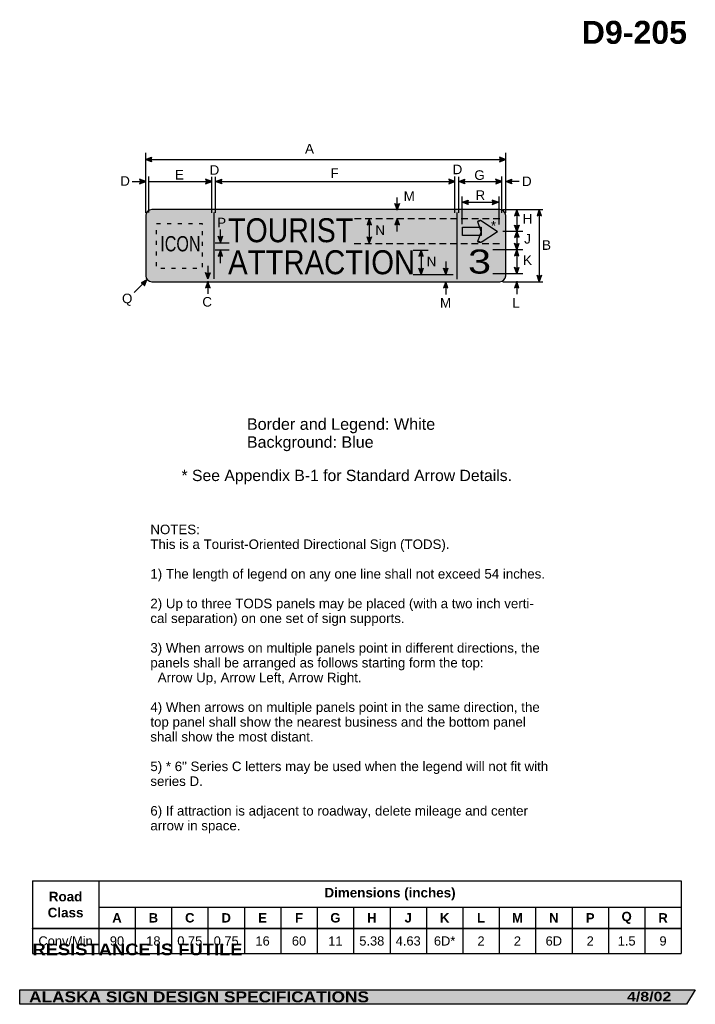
# Model space of a CAD drawing. Header units: feet. Extents: x 20 to 189, y 1 to 247.
import ezdxf
from ezdxf.enums import TextEntityAlignment as Align

# ---------------------------------------------------------------- set-up
doc = ezdxf.new("R2010")
doc.units = ezdxf.units.FT
doc.header["$MEASUREMENT"] = 0
doc.layers.add('Sign', color=7, linetype='Continuous')
doc.styles.add('ARIAL', font='arial.ttf')
doc.styles.add('ARIAL B', font='arialbd.ttf')
doc.styles.add('ARIAL BLACK B', font='ariblk.ttf')
doc.styles.add('ARIAL BLACK BI', font='ariblk.ttf')
doc.styles.add('FHWA SERIES C2000EX', font='txt')
doc.styles.add('FHWA SERIES D2000EX', font='txt')

# ---------------------------------------------------------------- blocks, each defined once
blk = doc.blocks.new('*T2')
at = {"color": 0, "linetype": 'ByBlock', "lineweight": -2, "transparency": 16777216}
for p, q in [((0, 0), (162.1954807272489, 0)), ((0, 0), (0, -18.17637452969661)), ((16.59548072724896, 0), (16.59548072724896, -11.8519054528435)), ((162.1954807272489, 0), (162.1954807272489, -18.17637452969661)), ((16.59548072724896, -6.601855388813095), (162.1954807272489, -6.601855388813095)), ((25.69548072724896, -6.601855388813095), (25.69548072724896, -11.8519054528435)), ((34.79548072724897, -6.601855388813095), (34.79548072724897, -11.8519054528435)), ((43.89548072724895, -6.601855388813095), (43.89548072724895, -11.8519054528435)), ((52.99548072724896, -6.601855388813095), (52.99548072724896, -11.8519054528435)), ((62.09548072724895, -6.601855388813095), (62.09548072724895, -11.8519054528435)), ((71.19548072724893, -6.601855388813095), (71.19548072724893, -11.8519054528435)), ((80.29548072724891, -6.601855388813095), (80.29548072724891, -11.8519054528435)), ((89.39548072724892, -6.601855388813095), (89.39548072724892, -11.8519054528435)), ((98.49548072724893, -6.601855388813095), (98.49548072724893, -11.8519054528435)), ((107.5954807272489, -6.601855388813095), (107.5954807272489, -11.8519054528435)), ((116.6954807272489, -6.601855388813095), (116.6954807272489, -11.8519054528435)), ((125.7954807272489, -6.601855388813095), (125.7954807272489, -11.8519054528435)), ((134.8954807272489, -6.601855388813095), (134.8954807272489, -11.8519054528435)), ((143.9954807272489, -6.601855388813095), (143.9954807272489, -11.8519054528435)), ((153.0954807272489, -6.601855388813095), (153.0954807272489, -11.8519054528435)), ((0, -11.8519054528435), (162.1954807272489, -11.8519054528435)), ((0, -11.8969054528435), (162.1954807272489, -11.8969054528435)), ((16.59548072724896, -11.8969054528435), (16.59548072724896, -18.17637452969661)), ((25.69548072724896, -11.8969054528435), (25.69548072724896, -18.17637452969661)), ((34.79548072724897, -11.8969054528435), (34.79548072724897, -18.17637452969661)), ((43.89548072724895, -11.8969054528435), (43.89548072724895, -18.17637452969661)), ((52.99548072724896, -11.8969054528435), (52.99548072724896, -18.17637452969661)), ((62.09548072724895, -11.8969054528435), (62.09548072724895, -18.17637452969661)), ((71.19548072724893, -11.8969054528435), (71.19548072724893, -18.17637452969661)), ((80.29548072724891, -11.8969054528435), (80.29548072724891, -18.17637452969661)), ((89.39548072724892, -11.8969054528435), (89.39548072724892, -18.17637452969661)), ((98.49548072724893, -11.8969054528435), (98.49548072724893, -18.17637452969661)), ((107.5954807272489, -11.8969054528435), (107.5954807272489, -18.17637452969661)), ((116.6954807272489, -11.8969054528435), (116.6954807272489, -18.17637452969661)), ((125.7954807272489, -11.8969054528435), (125.7954807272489, -18.17637452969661)), ((134.8954807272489, -11.8969054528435), (134.8954807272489, -18.17637452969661)), ((143.9954807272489, -11.8969054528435), (143.9954807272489, -18.17637452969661)), ((153.0954807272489, -11.8969054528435), (153.0954807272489, -18.17637452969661)), ((0, -18.17637452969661), (162.1954807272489, -18.17637452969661))]:
    blk.add_line(p, q, dxfattribs=at)
at = {"color": 18, "transparency": 16777216, "attachment_point": 5}
for s, insert, char_height, width, style in [('Road Class', (8.297740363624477, -5.937202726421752), 2.399999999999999, 16.47548072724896, 'ARIAL B'), ('Dimensions (inches)', (89.39548072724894, -3.300927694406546), 2.399999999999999, 145.4799999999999, 'ARIAL B'), ('A', (21.14548072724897, -9.238130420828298), 2.35, 8.98, 'ARIAL B'), ('B', (30.24548072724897, -9.238130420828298), 2.35, 8.98, 'ARIAL B'), ('C', (39.34548072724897, -9.238130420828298), 2.35, 8.98, 'ARIAL B'), ('D', (48.44548072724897, -9.238130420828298), 2.35, 8.98, 'ARIAL B'), ('E', (57.54548072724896, -9.238130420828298), 2.35, 8.98, 'ARIAL B'), ('F', (66.64548072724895, -9.238130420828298), 2.35, 8.98, 'ARIAL B'), ('G', (75.74548072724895, -9.238130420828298), 2.35, 8.98, 'ARIAL B'), ('H', (84.84548072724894, -9.238130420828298), 2.35, 8.98, 'ARIAL B'), ('J', (93.94548072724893, -9.238130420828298), 2.35, 8.98, 'ARIAL B'), ('K', (103.0454807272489, -9.238130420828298), 2.35, 8.98, 'ARIAL B'), ('L', (112.1454807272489, -9.238130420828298), 2.35, 8.98, 'ARIAL B'), ('M', (121.2454807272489, -9.238130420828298), 2.35, 8.98, 'ARIAL B'), ('N', (130.3454807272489, -9.238130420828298), 2.35, 8.98, 'ARIAL B'), ('P', (139.4454807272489, -9.238130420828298), 2.35, 8.98, 'ARIAL B'), ('Q', (148.5454807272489, -9.238130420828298), 2.35, 8.98, 'ARIAL B'), ('R', (157.6454807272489, -9.238130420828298), 2.35, 8.98, 'ARIAL B'), ('Conv/Min', (8.297740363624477, -15.02538999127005), 2.299999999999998, 16.47548072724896, 'ARIAL'), ('90', (21.14548072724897, -15.02538999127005), 2.299999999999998, 8.98, 'ARIAL'), ('18', (30.24548072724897, -15.02538999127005), 2.299999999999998, 8.98, 'ARIAL'), ('0.75', (39.34548072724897, -15.02538999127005), 2.299999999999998, 8.98, 'ARIAL'), ('0.75', (48.44548072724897, -15.02538999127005), 2.299999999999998, 8.98, 'ARIAL'), ('16', (57.54548072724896, -15.02538999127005), 2.299999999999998, 8.98, 'ARIAL'), ('60', (66.64548072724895, -15.02538999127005), 2.299999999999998, 8.98, 'ARIAL'), ('11', (75.74548072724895, -15.02538999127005), 2.299999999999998, 8.98, 'ARIAL'), ('5.38', (84.84548072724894, -15.02538999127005), 2.299999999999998, 8.98, 'ARIAL'), ('4.63', (93.94548072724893, -15.02538999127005), 2.299999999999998, 8.98, 'ARIAL'), ('6D*', (103.0454807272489, -15.02538999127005), 2.299999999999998, 8.98, 'ARIAL'), ('2', (112.1454807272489, -15.02538999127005), 2.299999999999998, 8.98, 'ARIAL'), ('2', (121.2454807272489, -15.02538999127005), 2.299999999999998, 8.98, 'ARIAL'), ('6D', (130.3454807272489, -15.02538999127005), 2.299999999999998, 8.98, 'ARIAL'), ('2', (139.4454807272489, -15.02538999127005), 2.299999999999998, 8.98, 'ARIAL'), ('1.5', (148.5454807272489, -15.02538999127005), 2.299999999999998, 8.98, 'ARIAL'), ('9', (157.6454807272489, -15.02538999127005), 2.299999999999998, 8.98, 'ARIAL')]:
    blk.add_mtext(s, dxfattribs=dict(at, insert=insert, char_height=char_height, width=width, style=style))

msp = doc.modelspace()

# ---------------------------------------------------------------- hatches: boundary and pattern name
h = msp.add_hatch(color=256)
h.dxf.hatch_style = 1
edge = h.paths.add_edge_path()
edge.add_line((52.62944305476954, 211.205004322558), (51.12215056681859, 211.7747655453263))
edge.add_line((51.12215056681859, 211.7747655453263), (52.64333525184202, 212.3375781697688))
edge.add_arc((53.46991518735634, 211.7610671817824), 1.007769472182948, 145.1055563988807, 213.4889293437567)
h = msp.add_hatch(color=256)
h.dxf.hatch_style = 1
edge = h.paths.add_edge_path()
edge.add_line((139.6148580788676, 211.205004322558), (141.1221505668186, 211.7747655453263))
edge.add_line((141.1221505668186, 211.7747655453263), (139.6009658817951, 212.3375781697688))
edge.add_arc((138.7743859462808, 211.7610671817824), 1.00776947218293, -33.488929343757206, 34.894443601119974, ccw=False)
h = msp.add_hatch(color=256)
h.dxf.hatch_style = 1
edge = h.paths.add_edge_path()
edge.add_line((49.65912879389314, 205.7313585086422), (51.16642128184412, 206.3011197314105))
edge.add_line((51.16642128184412, 206.3011197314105), (49.64523659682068, 206.863932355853))
edge.add_arc((48.81865666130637, 206.2874213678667), 1.00776947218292, -33.48892934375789, 34.89444360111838, ccw=False)
h = msp.add_hatch(color=256)
h.dxf.hatch_style = 1
edge = h.paths.add_edge_path()
edge.add_line((66.15912883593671, 205.7313585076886), (67.66642132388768, 206.3011197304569))
edge.add_line((67.66642132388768, 206.3011197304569), (66.14523663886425, 206.8639323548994))
edge.add_arc((65.31865670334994, 206.2874213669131), 1.007769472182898, -33.48892934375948, 34.8944436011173, ccw=False)
h = msp.add_hatch(color=256)
h.dxf.hatch_style = 1
edge = h.paths.add_edge_path()
edge.add_line((70.16850547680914, 205.7420876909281), (68.66121298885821, 206.3118489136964))
edge.add_line((68.66121298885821, 206.3118489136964), (70.18239767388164, 206.8746615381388))
edge.add_arc((71.00897760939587, 206.2981505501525), 1.00776947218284, 145.1055563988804, 213.4889293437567)
h = msp.add_hatch(color=256)
h.dxf.hatch_style = 1
edge = h.paths.add_edge_path()
edge.add_line((126.9221495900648, 205.7420876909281), (128.4294420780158, 206.3118489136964))
edge.add_line((128.4294420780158, 206.3118489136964), (126.9082573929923, 206.8746615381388))
edge.add_arc((126.0816774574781, 206.2981505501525), 1.00776947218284, -33.488929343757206, 34.894443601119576, ccw=False)
h = msp.add_hatch(color=256)
h.dxf.hatch_style = 1
edge = h.paths.add_edge_path()
edge.add_line((130.9315262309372, 205.7420876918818), (129.4242337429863, 206.3118489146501))
edge.add_line((129.4242337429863, 206.3118489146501), (130.9454184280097, 206.8746615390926))
edge.add_arc((131.7719983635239, 206.2981505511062), 1.007769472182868, 145.1055563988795, 213.4889293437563)
h = msp.add_hatch(color=256)
h.dxf.hatch_style = 1
edge = h.paths.add_edge_path()
edge.add_line((138.6591215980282, 205.7420876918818), (140.1664140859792, 206.3118489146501))
edge.add_line((140.1664140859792, 206.3118489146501), (138.6452294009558, 206.8746615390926))
edge.add_arc((137.8186494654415, 206.2981505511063), 1.007769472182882, -33.48892934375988, 34.894443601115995, ccw=False)
h = msp.add_hatch(color=256)
h.dxf.hatch_style = 1
edge = h.paths.add_edge_path()
edge.add_line((142.6684982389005, 205.7420876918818), (141.1612057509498, 206.3118489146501))
edge.add_line((141.1612057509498, 206.3118489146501), (142.6823904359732, 206.8746615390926))
edge.add_arc((143.5089703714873, 206.2981505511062), 1.00776947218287, 145.1055563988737, 213.4889293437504)
h = msp.add_hatch(color=256)
h.dxf.hatch_style = 1
edge = h.paths.add_edge_path()
edge.add_line((114.5940523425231, 200.7578605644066), (114.0257963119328, 199.2499999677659))
edge.add_line((114.0257963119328, 199.2499999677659), (113.4614651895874, 200.7706219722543))
edge.add_arc((114.0371506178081, 201.5977770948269), 1.007769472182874, 235.1627615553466, 303.5461345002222)
h = msp.add_hatch(color=256)
h.dxf.hatch_style = 1
edge = h.paths.add_edge_path()
edge.add_line((131.7935053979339, 200.5251815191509), (130.286212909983, 201.0949427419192))
edge.add_line((130.286212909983, 201.0949427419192), (131.8073975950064, 201.6577553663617))
edge.add_arc((132.6339775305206, 201.0812443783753), 1.007769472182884, 145.1055563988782, 213.4889293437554)
h = msp.add_hatch(color=256)
h.dxf.hatch_style = 1
edge = h.paths.add_edge_path()
edge.add_line((137.778920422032, 200.5251815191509), (139.286212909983, 201.0949427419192))
edge.add_line((139.286212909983, 201.0949427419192), (137.7650282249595, 201.6577553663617))
edge.add_arc((136.9384482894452, 201.0812443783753), 1.007769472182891, -33.48892934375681, 34.89444360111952, ccw=False)
at = {"true_color": 0xffffff}
h = msp.add_hatch(color=7, dxfattribs=at)
h.dxf.hatch_style = 1
edge = h.paths.add_edge_path()
edge.add_line((107.6409273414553, 195.4348476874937), (107.0726713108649, 196.9427082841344))
edge.add_line((107.0726713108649, 196.9427082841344), (106.5083401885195, 195.422086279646))
edge.add_arc((107.0840256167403, 194.5949311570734), 1.007769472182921, 56.453865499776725, 124.8372384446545, ccw=False)
h = msp.add_hatch(color=7, dxfattribs=at)
h.dxf.hatch_style = 1
edge = h.paths.add_edge_path()
edge.add_line((114.5940523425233, 195.4942226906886), (114.0257963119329, 197.0020832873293))
edge.add_line((114.0257963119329, 197.0020832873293), (113.4614651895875, 195.4814612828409))
edge.add_arc((114.0371506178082, 194.6543061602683), 1.007769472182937, 56.453865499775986, 124.8372384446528, ccw=False)
h = msp.add_hatch(color=256)
h.dxf.hatch_style = 1
edge = h.paths.add_edge_path()
edge.add_line((144.4924899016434, 197.7148476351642), (143.924233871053, 199.2227082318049))
edge.add_line((143.924233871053, 199.2227082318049), (143.3599027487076, 197.7020862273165))
edge.add_arc((143.9355881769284, 196.8749311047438), 1.00776947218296, 56.453865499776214, 124.83723844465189, ccw=False)
h = msp.add_hatch(color=256)
h.dxf.hatch_style = 1
edge = h.paths.add_edge_path()
edge.add_line((150.1279065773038, 197.7421393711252), (149.5596505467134, 199.2499999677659))
edge.add_line((149.5596505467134, 199.2499999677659), (148.995319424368, 197.7293779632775))
edge.add_arc((149.5710048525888, 196.9022228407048), 1.00776947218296, 56.453865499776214, 124.83723844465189, ccw=False)
h = msp.add_hatch(color=256)
h.dxf.hatch_style = 1
edge = h.paths.add_edge_path()
edge.add_line((144.4924899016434, 195.3972355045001), (143.924233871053, 193.8893749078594))
edge.add_line((143.924233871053, 193.8893749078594), (143.3599027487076, 195.4099969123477))
edge.add_arc((143.9355881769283, 196.2371520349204), 1.007769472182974, 235.1627615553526, 303.5461345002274)
h = msp.add_hatch(color=7, dxfattribs=at)
h.dxf.hatch_style = 1
edge = h.paths.add_edge_path()
edge.add_line((70.40139605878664, 192.616193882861), (69.83314002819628, 191.1083332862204))
edge.add_line((69.83314002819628, 191.1083332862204), (69.2688089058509, 192.6289552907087))
edge.add_arc((69.84449433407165, 193.4561104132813), 1.007769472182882, 235.1627615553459, 303.5461345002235)
h = msp.add_hatch(color=7, dxfattribs=at)
h.dxf.hatch_style = 1
edge = h.paths.add_edge_path()
edge.add_line((107.6409273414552, 192.450568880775), (107.0726713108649, 190.9427082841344))
edge.add_line((107.0726713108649, 190.9427082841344), (106.5083401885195, 192.4633302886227))
edge.add_arc((107.0840256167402, 193.2904854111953), 1.007769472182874, 235.1627615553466, 303.5461345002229)
h = msp.add_hatch(color=256)
h.dxf.hatch_style = 1
edge = h.paths.add_edge_path()
edge.add_line((144.4924899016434, 192.3348476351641), (143.924233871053, 193.8427082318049))
edge.add_line((143.924233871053, 193.8427082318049), (143.3599027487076, 192.3220862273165))
edge.add_arc((143.9355881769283, 191.4949311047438), 1.007769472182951, 56.45386549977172, 124.83723844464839, ccw=False)
h = msp.add_hatch(color=256)
h.dxf.hatch_style = 1
edge = h.paths.add_edge_path()
edge.add_line((144.4781799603, 190.834735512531), (143.9099239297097, 189.3268749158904))
edge.add_line((143.9099239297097, 189.3268749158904), (143.3455928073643, 190.8474969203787))
edge.add_arc((143.921278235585, 191.6746520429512), 1.007769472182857, 235.162761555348, 303.5461345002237)
h = msp.add_hatch(color=7, dxfattribs=at)
h.dxf.hatch_style = 1
edge = h.paths.add_edge_path()
edge.add_line((70.40139605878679, 187.6025560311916), (69.8331400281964, 189.1104166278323))
edge.add_line((69.8331400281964, 189.1104166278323), (69.26880890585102, 187.5897946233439))
edge.add_arc((69.84449433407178, 186.7626395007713), 1.007769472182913, 56.453865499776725, 124.8372384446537, ccw=False)
h = msp.add_hatch(color=7, dxfattribs=at)
h.dxf.hatch_style = 1
edge = h.paths.add_edge_path()
edge.add_line((120.5575680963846, 187.6002643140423), (119.9893120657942, 189.108124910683))
edge.add_line((119.9893120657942, 189.108124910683), (119.4249809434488, 187.5875029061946))
edge.add_arc((120.0006663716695, 186.7603477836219), 1.007769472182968, 56.45386549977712, 124.8372384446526, ccw=False)
h = msp.add_hatch(color=256)
h.dxf.hatch_style = 1
edge = h.paths.add_edge_path()
edge.add_line((144.4781799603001, 187.7460976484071), (143.9099239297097, 189.2539582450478))
edge.add_line((143.9099239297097, 189.2539582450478), (143.3455928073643, 187.7333362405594))
edge.add_arc((143.9212782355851, 186.9061811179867), 1.007769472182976, 56.45386549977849, 124.83723844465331, ccw=False)
h = msp.add_hatch(color=7, dxfattribs=at)
h.dxf.hatch_style = 1
edge = h.paths.add_edge_path()
edge.add_line((120.5575680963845, 184.6159855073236), (119.9893120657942, 183.108124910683))
edge.add_line((119.9893120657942, 183.108124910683), (119.4249809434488, 184.6287469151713))
edge.add_arc((120.0006663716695, 185.4559020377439), 1.007769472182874, 235.1627615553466, 303.5461345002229)
h = msp.add_hatch(color=7, dxfattribs=at)
h.dxf.hatch_style = 1
edge = h.paths.add_edge_path()
edge.add_line((126.7242347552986, 184.6409855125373), (126.1559787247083, 183.1331249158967))
edge.add_line((126.1559787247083, 183.1331249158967), (125.5916476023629, 184.653746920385))
edge.add_arc((126.1673330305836, 185.4809020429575), 1.00776947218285, 235.1627615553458, 303.546134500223)
h = msp.add_hatch(color=256)
h.dxf.hatch_style = 1
edge = h.paths.add_edge_path()
edge.add_line((144.4781799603, 184.8347355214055), (143.9099239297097, 183.3268749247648))
edge.add_line((143.9099239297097, 183.3268749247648), (143.3455928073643, 184.8474969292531))
edge.add_arc((143.9212782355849, 185.6746520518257), 1.007769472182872, 235.1627615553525, 303.5461345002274)
h = msp.add_hatch(color=7, dxfattribs=at)
h.dxf.hatch_style = 1
edge = h.paths.add_edge_path()
edge.add_line((67.25551077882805, 183.5045584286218), (66.68725474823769, 181.9966978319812))
edge.add_line((66.68725474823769, 181.9966978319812), (66.12292362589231, 183.5173198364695))
edge.add_arc((66.69860905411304, 184.3444749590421), 1.007769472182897, 235.1627615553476, 303.5461345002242)
h = msp.add_hatch(color=256)
h.dxf.hatch_style = 1
edge = h.paths.add_edge_path()
edge.add_line((150.1279065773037, 182.8451521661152), (149.5596505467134, 181.3372915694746))
edge.add_line((149.5596505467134, 181.3372915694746), (148.995319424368, 182.8579135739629))
edge.add_arc((149.5710048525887, 183.6850686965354), 1.00776947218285, 235.1627615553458, 303.5461345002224)
h = msp.add_hatch(color=256)
h.dxf.hatch_style = 1
edge = h.paths.add_edge_path()
edge.add_line((50.85509037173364, 180.2121976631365), (51.47894744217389, 181.6979166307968))
edge.add_line((51.47894744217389, 181.6979166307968), (50.02377811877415, 180.9815067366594))
edge.add_arc((49.87325558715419, 179.9850418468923), 1.007769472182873, 13.026667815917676, 81.41004076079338, ccw=False)
h = msp.add_hatch(color=256)
h.dxf.hatch_style = 1
edge = h.paths.add_edge_path()
edge.add_line((67.25551077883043, 179.7215144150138), (66.68725474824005, 181.2293750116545))
edge.add_line((66.68725474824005, 181.2293750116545), (66.12292362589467, 179.7087530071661))
edge.add_arc((66.69860905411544, 178.8815978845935), 1.007769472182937, 56.4538654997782, 124.8372384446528, ccw=False)
h = msp.add_hatch(color=256)
h.dxf.hatch_style = 1
edge = h.paths.add_edge_path()
edge.add_line((126.724234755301, 179.7421393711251), (126.1559787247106, 181.2499999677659))
edge.add_line((126.1559787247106, 181.2499999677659), (125.5916476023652, 179.7293779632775))
edge.add_arc((126.1673330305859, 178.9022228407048), 1.007769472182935, 56.45386549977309, 124.8372384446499, ccw=False)
h = msp.add_hatch(color=256)
h.dxf.hatch_style = 1
edge = h.paths.add_edge_path()
edge.add_line((144.4781799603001, 179.7421393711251), (143.9099239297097, 181.2499999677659))
edge.add_line((143.9099239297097, 181.2499999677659), (143.3455928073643, 179.7293779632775))
edge.add_arc((143.921278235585, 178.9022228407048), 1.007769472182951, 56.453865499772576, 124.83723844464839, ccw=False)
at = {"layer": 'Sign', "true_color": 0xffffff}
h = msp.add_hatch(color=7, dxfattribs=at)
edge = h.paths.add_edge_path(flags=0)
edge.add_spline(control_points=[(52.66642128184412, 199.2499999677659), (52.66642128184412, 199.2499999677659), (139.6664212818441, 199.2499999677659), (139.6664212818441, 199.2499999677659), (140.494293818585, 199.2499999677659), (141.1664212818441, 198.5778725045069), (141.1664212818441, 197.7499999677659), (141.1664212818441, 197.7499999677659), (141.1664212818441, 182.7499999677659), (141.1664212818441, 182.7499999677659), (141.1664212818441, 181.9221274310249), (140.494293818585, 181.2499999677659), (139.6664212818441, 181.2499999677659), (139.6664212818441, 181.2499999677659), (52.66642128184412, 181.2499999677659), (52.66642128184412, 181.2499999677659), (51.83854874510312, 181.2499999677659), (51.16642128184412, 181.9221274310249), (51.16642128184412, 182.7499999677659), (51.16642128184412, 182.7499999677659), (51.16642128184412, 197.7499999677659), (51.16642128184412, 197.7499999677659), (51.16642128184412, 198.5778725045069), (51.83854874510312, 199.2499999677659), (52.66642128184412, 199.2499999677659)], knot_values=[0, 0, 0, 0, 1, 1, 1, 2, 2, 2, 3, 3, 3, 4, 4, 4, 5, 5, 5, 6, 6, 6, 7, 7, 7, 8, 8, 8, 8], degree=3, periodic=0)
at = {"layer": 'Sign', "true_color": 0x0000dd}
h = msp.add_hatch(color=172, dxfattribs=at)
edge = h.paths.add_edge_path(flags=0)
edge.add_spline(control_points=[(53.01642128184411, 198.4999999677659), (53.01642128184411, 198.4999999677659), (139.3164212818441, 198.4999999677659), (139.3164212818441, 198.4999999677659), (139.9235278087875, 198.4999999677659), (140.4164212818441, 198.0071064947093), (140.4164212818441, 197.3999999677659), (140.4164212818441, 197.3999999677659), (140.4164212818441, 183.0999999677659), (140.4164212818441, 183.0999999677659), (140.4164212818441, 182.4928934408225), (139.9235278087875, 181.9999999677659), (139.3164212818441, 181.9999999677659), (139.3164212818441, 181.9999999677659), (53.01642128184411, 181.9999999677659), (53.01642128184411, 181.9999999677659), (52.40931475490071, 181.9999999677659), (51.91642128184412, 182.4928934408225), (51.91642128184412, 183.0999999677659), (51.91642128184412, 183.0999999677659), (51.91642128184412, 197.3999999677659), (51.91642128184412, 197.3999999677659), (51.91642128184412, 198.0071064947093), (52.40931475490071, 198.4999999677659), (53.01642128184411, 198.4999999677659)], knot_values=[0, 0, 0, 0, 1, 1, 1, 2, 2, 2, 3, 3, 3, 4, 4, 4, 5, 5, 5, 6, 6, 6, 7, 7, 7, 8, 8, 8, 8], degree=3, periodic=0)
at = {"layer": 'Sign', "true_color": 0xffffff}
for points in [[(53.91270826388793, 195.7975616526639), (65.31190263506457, 195.7975616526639), (65.31190263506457, 184.5433012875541), (53.91270826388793, 184.5433012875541)], [(130.3890775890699, 194.8795756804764), (135.0375902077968, 194.8795756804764), (135.0375902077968, 192.7742036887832), (130.3890775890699, 192.7742036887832)], [(134.1115464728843, 196.2471275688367), (134.2191940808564, 196.2002631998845), (134.1355412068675, 196.1554874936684), (134.1092456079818, 196.2278074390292)], [(138.7385857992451, 193.5929594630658), (134.9940925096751, 191.1450467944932), (134.1099029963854, 191.4223167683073), (135.4223820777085, 194.6853300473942)], [(135.0437254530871, 196.5358851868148), (138.6199269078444, 194.1422777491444), (135.0647619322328, 193.7579638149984), (134.111217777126, 196.2259798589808)], [(139.3461608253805, 193.8300226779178), (138.7886941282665, 193.4665953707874), (135.2190665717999, 193.8268896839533), (138.814989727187, 194.1662973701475)]]:
    msp.add_hatch(color=7, dxfattribs=at).paths.add_polyline_path(points, flags=0)
h = msp.add_hatch(color=7, dxfattribs=at)
edge = h.paths.add_edge_path(flags=0)
edge.add_spline(control_points=[(134.1726486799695, 196.233255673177), (134.1726486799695, 196.4545864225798), (134.3988758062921, 196.63427890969), (134.6775241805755, 196.63427890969), (134.8168483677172, 196.63427890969), (134.9360079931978, 196.5950741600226), (135.034525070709, 196.5168219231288), (135.034525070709, 196.5168219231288), (134.6775241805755, 196.233255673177), (134.6775241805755, 196.233255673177), (134.6775241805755, 196.233255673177), (134.1726486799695, 196.233255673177), (134.1726486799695, 196.233255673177)], knot_values=[0, 0, 0, 0, 1, 1, 1, 2, 2, 2, 3, 3, 3, 4, 4, 4, 4], degree=3, periodic=0)
h = msp.add_hatch(color=7, dxfattribs=at)
edge = h.paths.add_edge_path(flags=0)
edge.add_spline(control_points=[(135.034525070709, 191.1374105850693), (134.8374909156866, 190.9809061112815), (134.5175574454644, 190.9809061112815), (134.320523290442, 191.1374105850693), (134.2220062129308, 191.2156628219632), (134.1726486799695, 191.3103114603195), (134.1726486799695, 191.420976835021), (134.1726486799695, 191.420976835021), (134.6775241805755, 191.420976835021), (134.6775241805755, 191.420976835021), (134.6775241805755, 191.420976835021), (135.034525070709, 191.1374105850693), (135.034525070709, 191.1374105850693)], knot_values=[0, 0, 0, 0, 1, 1, 1, 2, 2, 2, 3, 3, 3, 4, 4, 4, 4], degree=3, periodic=0)
at = {"layer": 'Sign', "true_color": 0x000000}
msp.add_hatch(color=18, dxfattribs=at).paths.add_polyline_path([(19.67350135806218, 4.267471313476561), (188.5586637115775, 4.267471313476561), (186.3748817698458, 0.6686299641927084), (19.67909116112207, 0.6686299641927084)], flags=0)

# ---------------------------------------------------------------- linework, layer by layer
for p, q in [((22.84695723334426, 31.51285943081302), (185.0424379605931, 31.51285943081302)), ((22.84695723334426, 19.69692671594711), (185.0424379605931, 19.69692671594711)), ((22.84695723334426, 19.58064927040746), (22.84695723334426, 19.69692671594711)), ((22.84695723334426, 19.58064927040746), (185.0424379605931, 19.58064927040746))]:
    msp.add_line(p, q)
for points in [[(52.62944305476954, 211.205004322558), (51.12215056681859, 211.7747655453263), (52.64333525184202, 212.3375781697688, 0.307560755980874), (52.62944305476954, 211.205004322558, 4.141293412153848)], [(139.6148580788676, 211.205004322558), (141.1221505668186, 211.7747655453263), (139.6009658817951, 212.3375781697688, -0.307560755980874), (139.6148580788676, 211.205004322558, -4.141293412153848)], [(49.65912879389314, 205.7313585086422), (51.16642128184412, 206.3011197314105), (49.64523659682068, 206.863932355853, -0.307560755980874), (49.65912879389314, 205.7313585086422, -4.141293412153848)], [(66.15912883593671, 205.7313585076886), (67.66642132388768, 206.3011197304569), (66.14523663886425, 206.8639323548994, -0.307560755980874), (66.15912883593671, 205.7313585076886, -4.141293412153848)], [(70.16850547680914, 205.7420876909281), (68.66121298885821, 206.3118489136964), (70.18239767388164, 206.8746615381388, 0.307560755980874), (70.16850547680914, 205.7420876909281, 4.141293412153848)], [(126.9221495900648, 205.7420876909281), (128.4294420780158, 206.3118489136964), (126.9082573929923, 206.8746615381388, -0.307560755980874), (126.9221495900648, 205.7420876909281, -4.141293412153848)], [(130.9315262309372, 205.7420876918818), (129.4242337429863, 206.3118489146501), (130.9454184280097, 206.8746615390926, 0.307560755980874), (130.9315262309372, 205.7420876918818, 4.141293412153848)], [(138.6591215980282, 205.7420876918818), (140.1664140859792, 206.3118489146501), (138.6452294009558, 206.8746615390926, -0.307560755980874), (138.6591215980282, 205.7420876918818, -4.141293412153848)], [(142.6684982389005, 205.7420876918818), (141.1612057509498, 206.3118489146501), (142.6823904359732, 206.8746615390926, 0.307560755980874), (142.6684982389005, 205.7420876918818, 4.141293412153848)], [(114.5940523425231, 200.7578605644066), (114.0257963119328, 199.2499999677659), (113.4614651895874, 200.7706219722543, 0.307560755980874), (114.5940523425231, 200.7578605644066, 4.141293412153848)], [(131.7935053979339, 200.5251815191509), (130.286212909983, 201.0949427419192), (131.8073975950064, 201.6577553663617, 0.307560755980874), (131.7935053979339, 200.5251815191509, 4.141293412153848)], [(137.778920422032, 200.5251815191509), (139.286212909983, 201.0949427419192), (137.7650282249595, 201.6577553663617, -0.307560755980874), (137.778920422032, 200.5251815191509, -4.141293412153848)], [(144.4924899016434, 197.7148476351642), (143.924233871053, 199.2227082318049), (143.3599027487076, 197.7020862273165, -0.307560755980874), (144.4924899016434, 197.7148476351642, -4.141293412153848)], [(150.1279065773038, 197.7421393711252), (149.5596505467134, 199.2499999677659), (148.995319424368, 197.7293779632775, -0.307560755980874), (150.1279065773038, 197.7421393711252, -4.141293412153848)], [(144.4924899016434, 195.3972355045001), (143.924233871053, 193.8893749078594), (143.3599027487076, 195.4099969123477, 0.307560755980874), (144.4924899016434, 195.3972355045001, 4.141293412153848)], [(144.4924899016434, 192.3348476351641), (143.924233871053, 193.8427082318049), (143.3599027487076, 192.3220862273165, -0.307560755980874), (144.4924899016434, 192.3348476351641, -4.141293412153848)], [(144.4781799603, 190.834735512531), (143.9099239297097, 189.3268749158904), (143.3455928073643, 190.8474969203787, 0.307560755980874), (144.4781799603, 190.834735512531, 4.141293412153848)], [(144.4781799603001, 187.7460976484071), (143.9099239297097, 189.2539582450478), (143.3455928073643, 187.7333362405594, -0.307560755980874), (144.4781799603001, 187.7460976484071, -4.141293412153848)], [(144.4781799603, 184.8347355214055), (143.9099239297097, 183.3268749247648), (143.3455928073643, 184.8474969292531, 0.307560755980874), (144.4781799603, 184.8347355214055, 4.141293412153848)], [(150.1279065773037, 182.8451521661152), (149.5596505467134, 181.3372915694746), (148.995319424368, 182.8579135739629, 0.307560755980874), (150.1279065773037, 182.8451521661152, 4.141293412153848)], [(50.85509037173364, 180.2121976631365), (51.47894744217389, 181.6979166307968), (50.02377811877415, 180.9815067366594, -0.307560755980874), (50.85509037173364, 180.2121976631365, -4.141293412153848)], [(67.25551077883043, 179.7215144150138), (66.68725474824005, 181.2293750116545), (66.12292362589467, 179.7087530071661, -0.307560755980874), (67.25551077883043, 179.7215144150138, -4.141293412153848)], [(126.724234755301, 179.7421393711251), (126.1559787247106, 181.2499999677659), (125.5916476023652, 179.7293779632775, -0.307560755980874), (126.724234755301, 179.7421393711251, -4.141293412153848)], [(144.4781799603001, 179.7421393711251), (143.9099239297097, 181.2499999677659), (143.3455928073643, 179.7293779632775, -0.307560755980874), (144.4781799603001, 179.7421393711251, -4.141293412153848)]]:
    msp.add_lwpolyline(points, format="xyb")
at = {"color": 7, "true_color": 0xffffff}
for points in [[(107.6409273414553, 195.4348476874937), (107.0726713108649, 196.9427082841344), (106.5083401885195, 195.422086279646, -0.307560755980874), (107.6409273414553, 195.4348476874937, -4.141293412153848)], [(114.5940523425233, 195.4942226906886), (114.0257963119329, 197.0020832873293), (113.4614651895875, 195.4814612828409, -0.307560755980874), (114.5940523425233, 195.4942226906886, -4.141293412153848)], [(70.40139605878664, 192.616193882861), (69.83314002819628, 191.1083332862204), (69.2688089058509, 192.6289552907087, 0.307560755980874), (70.40139605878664, 192.616193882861, 4.141293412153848)], [(107.6409273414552, 192.450568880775), (107.0726713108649, 190.9427082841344), (106.5083401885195, 192.4633302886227, 0.307560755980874), (107.6409273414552, 192.450568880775, 4.141293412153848)], [(70.40139605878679, 187.6025560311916), (69.8331400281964, 189.1104166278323), (69.26880890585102, 187.5897946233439, -0.307560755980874), (70.40139605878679, 187.6025560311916, -4.141293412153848)], [(120.5575680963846, 187.6002643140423), (119.9893120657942, 189.108124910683), (119.4249809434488, 187.5875029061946, -0.307560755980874), (120.5575680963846, 187.6002643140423, -4.141293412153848)], [(120.5575680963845, 184.6159855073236), (119.9893120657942, 183.108124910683), (119.4249809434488, 184.6287469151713, 0.307560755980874), (120.5575680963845, 184.6159855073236, 4.141293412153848)], [(126.7242347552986, 184.6409855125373), (126.1559787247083, 183.1331249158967), (125.5916476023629, 184.653746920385, 0.307560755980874), (126.7242347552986, 184.6409855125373, 4.141293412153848)], [(67.25551077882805, 183.5045584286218), (66.68725474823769, 181.9966978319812), (66.12292362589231, 183.5173198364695, 0.307560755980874), (67.25551077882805, 183.5045584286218, 4.141293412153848)]]:
    msp.add_lwpolyline(points, format="xyb", dxfattribs=at)
at = {"layer": 'Sign', "color": 18, "lineweight": -3, "true_color": 0x000000}
for p, q in [((51.12215056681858, 211.7747655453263), (141.1221505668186, 211.7747655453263)), ((51.16642128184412, 198.4791666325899), (51.16642128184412, 213.4791666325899)), ((141.1612057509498, 198.4908853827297), (141.1612057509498, 213.4908853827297)), ((51.91475461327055, 198.5), (51.91475461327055, 207.5)), ((67.66642132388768, 198.4947916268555), (67.66642132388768, 207.4947916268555)), ((68.66121298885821, 198.4895832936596), (68.66121298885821, 207.4895832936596)), ((128.4294420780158, 198.4973957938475), (128.4294420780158, 207.4973957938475)), ((129.4242337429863, 198.4921874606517), (129.4242337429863, 207.4921874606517)), ((140.1664140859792, 198.4960937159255), (140.1664140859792, 207.4960937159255)), ((47.80444227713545, 206.3011197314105), (51.30444227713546, 206.3011197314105)), ((51.79142134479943, 206.3011197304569), (67.79142134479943, 206.3011197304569)), ((68.55704632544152, 206.3118489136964), (128.5570463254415, 206.3118489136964)), ((129.2862129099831, 206.3118489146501), (140.2862129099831, 206.3118489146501)), ((141.0388099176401, 206.3535155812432), (144.5388099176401, 206.3535155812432)), ((114.0257963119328, 199.1249999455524), (114.0257963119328, 202.3249999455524)), ((130.1716816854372, 202.4986145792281), (130.1716816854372, 198.4986145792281)), ((139.4034524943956, 202.5012187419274), (139.4034524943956, 198.5012187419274)), ((130.286212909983, 201.0949427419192), (139.286212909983, 201.0949427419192)), ((149.5596505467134, 199.3372915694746), (149.5596505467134, 181.3372915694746)), ((140.4138172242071, 199.2499999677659), (150.4138172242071, 199.2499999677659)), ((143.924233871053, 199.2227082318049), (143.924233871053, 193.8427082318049)), ((140.4164213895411, 193.8672394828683), (145.4164213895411, 193.8672394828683)), ((143.924233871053, 193.8893749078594), (143.924233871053, 189.2593749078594)), ((140.4164213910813, 189.2539582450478), (145.4164213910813, 189.2539582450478)), ((143.9099239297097, 189.3268749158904), (143.9099239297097, 183.3268749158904)), ((140.413817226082, 183.3268749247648), (145.413817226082, 183.3268749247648)), ((51.47894744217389, 181.6979166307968), (48.2969669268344, 178.5159361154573)), ((66.68725474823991, 181.3841978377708), (66.6872547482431, 178.1841978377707)), ((126.1559787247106, 181.2706249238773), (126.1559787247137, 178.0706249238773)), ((140.4034005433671, 181.2499999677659), (150.4034005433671, 181.2499999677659)), ((143.9099239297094, 181.3541666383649), (143.9099239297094, 178.1541666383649))]:
    msp.add_line(p, q, dxfattribs=at)
at = {"layer": 'Sign', "color": 7, "lineweight": -3, "true_color": 0xffffff}
for p, q in [((68.16642148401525, 198.5443228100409), (68.16642148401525, 181.9374999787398)), ((107.0726713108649, 196.9427082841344), (107.0726713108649, 190.9427082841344)), ((114.0257963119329, 193.8020832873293), (114.0257963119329, 197.0020832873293)), ((128.9268379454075, 198.5117447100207), (128.9268379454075, 181.9049218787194)), ((130.1716816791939, 198.5012187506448), (130.1716816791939, 195.6289463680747)), ((139.4034524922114, 198.4999166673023), (139.4034524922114, 195.5456130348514)), ((134.2193378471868, 196.1395511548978), (134.1597466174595, 196.25946636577)), ((134.1686112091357, 196.2582054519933), (134.1740149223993, 196.2137287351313)), ((135.0380052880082, 193.827116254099), (134.1726486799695, 196.233255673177)), ((135.0349760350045, 196.5171801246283), (139.1163895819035, 193.827116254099)), ((69.83314002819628, 191.1083332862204), (69.83314002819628, 194.3083332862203)), ((135.0380052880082, 193.827116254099), (134.1726486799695, 191.420976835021)), ((135.0349760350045, 191.1370523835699), (139.1163895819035, 193.827116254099)), ((68.5388172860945, 190.9935415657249), (72.03881728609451, 190.9935415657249)), ((134.1815493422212, 191.4432024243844), (134.1636809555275, 191.3855026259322)), ((134.2144094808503, 191.5410495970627), (134.1672791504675, 191.3970304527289)), ((134.9265213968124, 191.2489879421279), (135.0645422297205, 191.1552379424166)), ((68.54923395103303, 189.2435415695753), (72.04923395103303, 189.2435415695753)), ((69.8331400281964, 185.9104166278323), (69.8331400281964, 189.1104166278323)), ((118.0336089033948, 189.108124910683), (121.7935566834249, 189.108124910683)), ((119.9893120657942, 189.1289582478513), (119.9893120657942, 183.1289582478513)), ((137.9242338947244, 189.2552082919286), (140.4242338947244, 189.2552082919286)), ((66.68725474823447, 185.1966978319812), (66.68725474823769, 181.9966978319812)), ((126.155978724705, 186.3331249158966), (126.1559787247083, 183.1331249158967)), ((118.0336089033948, 183.0143749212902), (128.0336089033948, 183.0143749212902)), ((137.9216555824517, 183.3268749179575), (140.4216555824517, 183.3268749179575))]:
    msp.add_line(p, q, dxfattribs=at)
for points in [[(103.3721505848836, 197.0468749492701), (105.0388172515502, 197.0468749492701)], [(106.0388172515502, 197.0468749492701), (107.7054839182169, 197.0468749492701)], [(108.7054839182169, 197.0468749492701), (110.3721505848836, 197.0468749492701)], [(111.3721505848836, 197.0468749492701), (113.0388172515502, 197.0468749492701)], [(114.0388172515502, 197.0468749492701), (115.7054839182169, 197.0468749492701)], [(116.7054839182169, 197.0468749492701), (118.3721505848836, 197.0468749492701)], [(119.3721505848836, 197.0468749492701), (121.0388172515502, 197.0468749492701)], [(122.0388172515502, 197.0468749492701), (123.7054839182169, 197.0468749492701)], [(124.7054839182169, 197.0468749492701), (126.3721505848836, 197.0468749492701)], [(127.3721505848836, 197.0468749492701), (129.0388172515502, 197.0468749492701)], [(130.0388172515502, 197.0468749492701), (131.7054839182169, 197.0468749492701)], [(132.7054839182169, 197.0468749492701), (134.3721505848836, 197.0468749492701)], [(135.3721505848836, 197.0468749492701), (137.0388172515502, 197.0468749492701)], [(138.0388172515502, 197.0468749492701), (139.7054839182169, 197.0468749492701)], [(103.2471505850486, 190.8177082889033), (104.9138172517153, 190.8177082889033)], [(105.9138172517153, 190.8177082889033), (107.5804839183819, 190.8177082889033)], [(108.5804839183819, 190.8177082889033), (110.2471505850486, 190.8177082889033)], [(111.2471505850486, 190.8177082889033), (112.9138172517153, 190.8177082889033)], [(113.9138172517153, 190.8177082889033), (115.5804839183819, 190.8177082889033)], [(116.5804839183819, 190.8177082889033), (118.2471505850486, 190.8177082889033)], [(119.2471505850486, 190.8177082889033), (120.9138172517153, 190.8177082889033)], [(121.9138172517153, 190.8177082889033), (123.5804839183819, 190.8177082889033)], [(124.5804839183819, 190.8177082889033), (126.2471505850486, 190.8177082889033)], [(127.2471505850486, 190.8177082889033), (128.9138172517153, 190.8177082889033)], [(129.9138172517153, 190.8177082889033), (131.5804839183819, 190.8177082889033)], [(132.5804839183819, 190.8177082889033), (134.2471505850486, 190.8177082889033)], [(135.2471505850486, 190.8177082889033), (136.9138172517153, 190.8177082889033)], [(137.9138172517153, 190.8177082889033), (139.5804839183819, 190.8177082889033)]]:
    msp.add_lwpolyline(points, dxfattribs=at)
at = {"layer": 'Sign', "color": 18, "lineweight": -3, "true_color": 0x000000}
for points in [[(53.91270826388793, 195.7975616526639), (54.91270826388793, 195.7975616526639)], [(56.5793749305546, 195.7975616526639), (57.57937493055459, 195.7975616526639)], [(59.24604159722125, 195.7975616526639), (60.24604159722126, 195.7975616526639)], [(61.91270826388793, 195.7975616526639), (62.91270826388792, 195.7975616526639)], [(64.5793749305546, 195.7975616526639), (65.31190263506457, 195.7975616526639), (65.31190263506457, 195.5300893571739)], [(53.91270826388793, 193.1573188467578), (53.91270826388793, 194.1573188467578)], [(65.31190263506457, 193.8634226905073), (65.31190263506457, 192.8634226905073)], [(53.91270826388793, 190.4906521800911), (53.91270826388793, 191.4906521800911)], [(65.31190263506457, 191.1967560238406), (65.31190263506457, 190.1967560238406)], [(53.91270826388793, 187.8239855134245), (53.91270826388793, 188.8239855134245)], [(65.31190263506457, 188.5300893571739), (65.31190263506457, 187.5300893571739)], [(53.91270826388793, 185.1573188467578), (53.91270826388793, 186.1573188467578)], [(55.96535737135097, 184.5433012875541), (54.96535737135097, 184.5433012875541)], [(58.63202403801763, 184.5433012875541), (57.63202403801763, 184.5433012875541)], [(61.2986907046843, 184.5433012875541), (60.29869070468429, 184.5433012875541)], [(63.96535737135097, 184.5433012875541), (62.96535737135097, 184.5433012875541)], [(65.31190263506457, 185.8634226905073), (65.31190263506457, 184.8634226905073)]]:
    msp.add_lwpolyline(points, dxfattribs=at)
at = {"layer": 'Sign', "color": 7, "lineweight": -3, "true_color": 0xffffff}
msp.add_lwpolyline([(130.3890775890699, 194.8795756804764), (135.0375902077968, 194.8795756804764), (135.0375902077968, 192.7742036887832), (130.3890775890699, 192.7742036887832)], close=True, dxfattribs=at)
at = {"layer": 'Sign', "color": 250, "lineweight": -3, "true_color": 0x1f1a17}
msp.add_lwpolyline([(19.67350135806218, 4.267471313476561), (188.5586637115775, 4.267471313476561), (186.3748817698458, 0.6686299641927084), (19.67909116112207, 0.6686299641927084)], close=True, dxfattribs=at)
at = {"layer": 'Sign', "color": 18, "lineweight": -3, "true_color": 0x000000}
msp.add_open_spline([(52.66642128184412, 199.2499999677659), (52.66642128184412, 199.2499999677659), (139.6664212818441, 199.2499999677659), (139.6664212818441, 199.2499999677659), (140.494293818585, 199.2499999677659), (141.1664212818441, 198.5778725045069), (141.1664212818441, 197.7499999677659), (141.1664212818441, 197.7499999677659), (141.1664212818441, 182.7499999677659), (141.1664212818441, 182.7499999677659), (141.1664212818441, 181.9221274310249), (140.494293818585, 181.2499999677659), (139.6664212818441, 181.2499999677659), (139.6664212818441, 181.2499999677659), (52.66642128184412, 181.2499999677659), (52.66642128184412, 181.2499999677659), (51.83854874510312, 181.2499999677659), (51.16642128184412, 181.9221274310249), (51.16642128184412, 182.7499999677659), (51.16642128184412, 182.7499999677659), (51.16642128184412, 197.7499999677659), (51.16642128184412, 197.7499999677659), (51.16642128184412, 198.5778725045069), (51.83854874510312, 199.2499999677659), (52.66642128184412, 199.2499999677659)], degree=3, knots=[0, 0, 0, 0, 1, 1, 1, 2, 2, 2, 3, 3, 3, 4, 4, 4, 5, 5, 5, 6, 6, 6, 7, 7, 7, 8, 8, 8, 8], dxfattribs=at)
at = {"layer": 'Sign', "color": 7, "lineweight": -3, "true_color": 0xffffff}
for points in [[(134.1726486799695, 196.233255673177), (134.1726486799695, 196.4545864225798), (134.3988758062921, 196.63427890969), (134.6775241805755, 196.63427890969), (134.8168483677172, 196.63427890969), (134.9360079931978, 196.5950741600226), (135.034525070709, 196.5168219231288)], [(135.034525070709, 191.1374105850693), (134.8374909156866, 190.9809061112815), (134.5175574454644, 190.9809061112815), (134.320523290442, 191.1374105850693), (134.2220062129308, 191.2156628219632), (134.1726486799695, 191.3103114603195), (134.1726486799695, 191.420976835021)]]:
    msp.add_open_spline(points, degree=3, knots=[0, 0, 0, 0, 1, 1, 1, 2, 2, 2, 2], dxfattribs=at)

# ---------------------------------------------------------------- block references
msp.add_blockref('*T2', (22.84695723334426, 31.51285943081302))

# ---------------------------------------------------------------- texts
at = {"insert": (52.33653333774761, 120.5343920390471), "char_height": 2.378899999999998, "attachment_point": 1, "line_spacing_factor": 0.9332044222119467, "style": 'ARIAL'}
msp.add_mtext_dynamic_manual_height_columns('NOTES:\\PThis is a Tourist-Oriented Directional Sign (TODS).\\P\\P1) The length of legend on any one line shall not exceed 54 inches.\\P\\P2) Up to three TODS panels may be placed (with a two inch verti-\\Pcal separation) on one set of sign supports.\\P\\P3) When arrows on multiple panels point in different directions, the panels shall be arranged as follows starting form the top:\\P  Arrow Up, Arrow Left, Arrow Right.\\P\\P4) When arrows on multiple panels point in the same direction, the top panel shall show the nearest business and the bottom panel shall show the most distant.\\P\\P5) * 6" Series C letters may be used when the legend will not fit with series D.\\P\\P6) If attraction is adjacent to roadway, delete mileage and center arrow in space.', width=99.2824910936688, gutter_width=1, heights=[81.19754025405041], dxfattribs=at)
at = {"layer": 'Sign', "color": 18, "true_color": 0x000000}
for s, height, style, p, p2 in [('D9-205', 5.744397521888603, 'ARIAL B', (160.1650084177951, 240.6905592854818), (186.485007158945, 240.6905592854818)), ('A', 2.391575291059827, 'ARIAL', (90.99978074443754, 213.2812499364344), (93.2331140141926, 213.2812499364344)), ('E', 2.396827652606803, 'ARIAL', (58.50808801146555, 206.7812499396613), (60.74142128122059, 206.7812499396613)), ('D', 2.378904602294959, 'ARIAL', (67.16644743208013, 207.9687499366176), (69.56644736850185, 207.9687499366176)), ('F', 2.382787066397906, 'ARIAL', (97.37371299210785, 207.1979166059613), (99.40704629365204, 207.1979166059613)), ('D', 2.378904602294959, 'ARIAL', (127.9164473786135, 208.1145832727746), (130.3164473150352, 208.1145832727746)), ('G', 2.392718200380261, 'ARIAL', (133.319546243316, 206.6979166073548), (135.9195463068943, 206.6979166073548)), ('D', 2.378904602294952, 'ARIAL', (44.82061407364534, 205.2312499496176), (47.22061401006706, 205.2312499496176)), ('D', 2.37890460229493, 'ARIAL', (145.2497806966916, 205.1562499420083), (147.6497806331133, 205.1562499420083)), ('R', 2.37890460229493, 'ARIAL', (133.6164733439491, 201.6908020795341), (136.0164732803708, 201.6908020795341)), ('M', 2.377452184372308, 'ARIAL', (115.6664473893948, 201.4479166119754), (118.4331141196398, 201.4479166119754)), ('H', 2.378904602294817, 'ARIAL', (145.416447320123, 195.7812499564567), (147.8164472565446, 195.7812499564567)), ('ICON', 3.803440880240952, 'FHWA SERIES C2000EX', (54.81794662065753, 188.8337666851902), (64.86934496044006, 188.8337666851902)), ('J', 2.3860677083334, 'ARIAL', (145.7831139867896, 190.7812499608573), (147.4497806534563, 190.7812499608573)), ('B', 2.396827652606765, 'ARIAL', (150.2497806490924, 189.2039582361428), (152.4831139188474, 189.2039582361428)), ('K', 2.396827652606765, 'ARIAL', (145.4997806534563, 185.4479166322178), (147.7331139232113, 185.4479166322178)), ('Q', 2.392718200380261, 'ARIAL', (45.24978074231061, 175.8645833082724), (47.84978080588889, 175.8645833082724)), ('C', 2.378904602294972, 'ARIAL', (65.3331140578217, 175.031249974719), (67.73311399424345, 175.031249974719)), ('M', 2.377452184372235, 'ARIAL', (124.7497806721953, 174.781249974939), (127.5164474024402, 174.781249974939)), ('L', 2.40257531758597, 'ARIAL', (142.8331139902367, 174.7395833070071), (144.6997806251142, 174.7395833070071)), ('Border and Legend: White', 2.886749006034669, 'ARIAL', (76.45966977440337, 144.2296915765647), (123.5396711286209, 144.2296915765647)), ('Background: Blue', 2.872696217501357, 'ARIAL', (76.45966977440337, 139.7496915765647), (108.139669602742, 139.7496915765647)), ('* See Appendix B-1 for Standard Arrow Details.', 2.814120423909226, 'ARIAL', (60.12675836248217, 131.4281595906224), (142.7267596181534, 131.4281595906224))]:
    msp.add_text(s, height=height, dxfattribs=dict(at, style=style)).set_placement(p, p2, align=Align.ALIGNED)
at = {"layer": 'Sign', "color": 7, "true_color": 0xffffff}
for s, height, style, p, p2 in [('P', 2.396827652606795, 'ARIAL', (69.04147339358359, 194.8241354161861), (71.27480666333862, 194.8241354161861)), ('TOURIST', 5.990090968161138, 'FHWA SERIES D2000EX', (71.78100477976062, 191.1133332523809), (103.0310047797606, 191.1133332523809)), ('N', 2.37890460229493, 'ARIAL', (108.5831400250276, 192.949135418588), (110.9831399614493, 192.949135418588)), ('*', 2.391217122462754, 'ARIAL', (137.46490537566, 194.056029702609), (138.7649054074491, 194.056029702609)), ('3', 6.010807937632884, 'FHWA SERIES D2000EX', (131.744546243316, 183.2760416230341), (137.494546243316, 183.2760416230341)), ('ATTRACTION', 5.990465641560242, 'FHWA SERIES D2000EX', (71.78100477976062, 183.1133332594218), (118.5310047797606, 183.1133332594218)), ('N', 2.37890460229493, 'ARIAL', (121.4164733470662, 185.1158020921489), (123.8164732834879, 185.1158020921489)), ('RESISTANCE IS FUTILE', 2.904131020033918, 'ARIAL BLACK B', (22.85662208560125, 12.93469136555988), (75.37662317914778, 12.93469136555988)), ('ALASKA SIGN DESIGN SPECIFICATIONS', 2.740713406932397, 'ARIAL BLACK BI', (22.01351707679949, 1.160386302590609), (106.9868497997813, 1.160386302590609)), ('4/8/02', 2.349950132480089, 'ARIAL BLACK BI', (171.4903246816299, 1.435343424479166), (182.5604171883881, 1.435343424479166))]:
    msp.add_text(s, height=height, dxfattribs=dict(at, style=style)).set_placement(p, p2, align=Align.ALIGNED)

doc.saveas('drawing.dxf')
